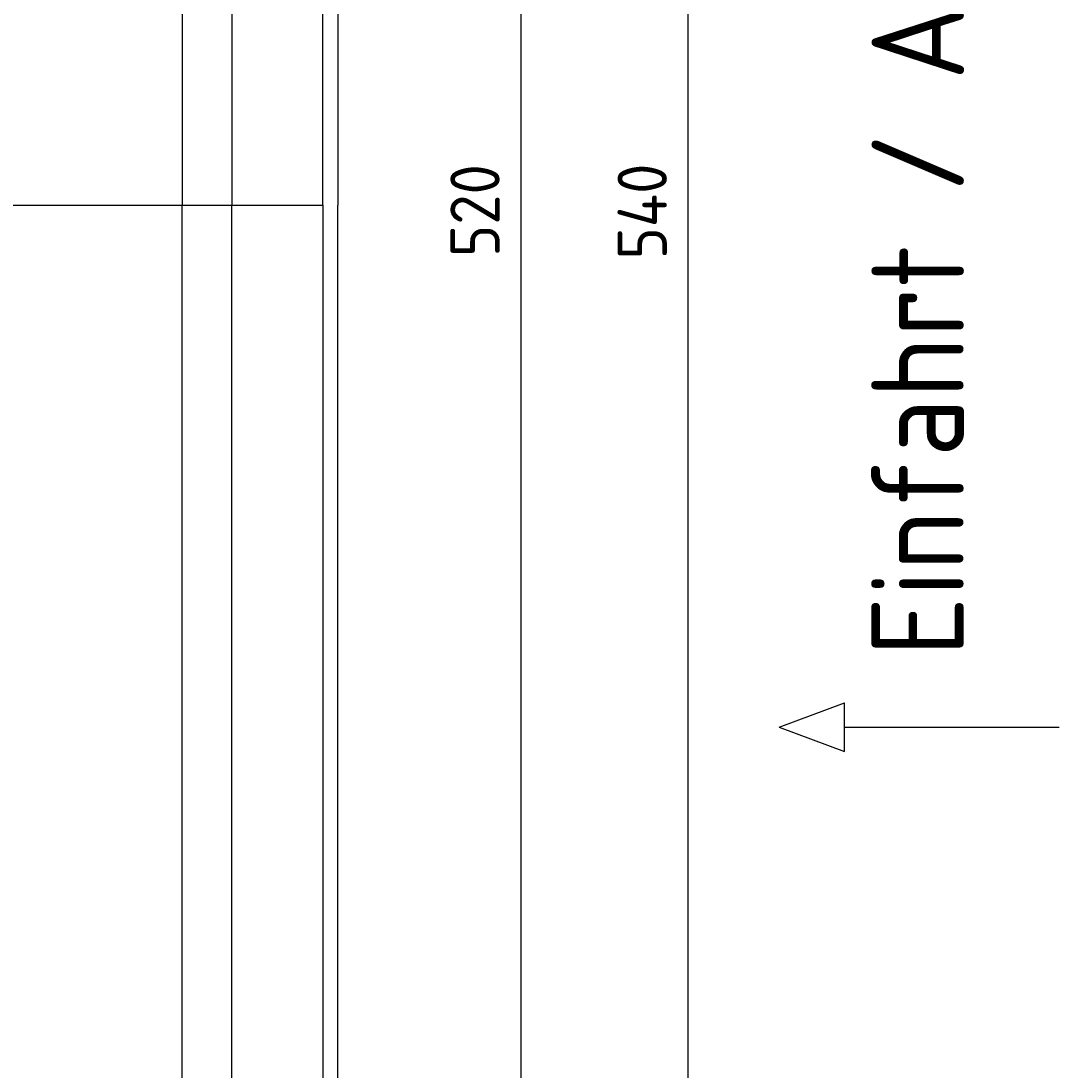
# Model space of a CAD drawing. Extents: x 715 to 7297, y -33 to 6010.
# Tile 72 of 90: x 5823 to 7297, y 1508 to 2999. Entities that reach past the tile are written whole.
import ezdxf

# ---------------------------------------------------------------- set-up
doc = ezdxf.new("R2010")
doc.units = 0
doc.layers.get('0').update_dxf_attribs({"linetype": 'CONTINUOUS'})
doc.layers.get('DEFPOINTS').update_dxf_attribs({"linetype": 'CONTINUOUS'})
doc.layers.add('4', color=3, linetype='CONTINUOUS')
doc.styles.get("Standard").update_dxf_attribs({"font": 'ISOCP.SHX'})
doc.dimstyles.get("Standard").update_dxf_attribs({"dimtxt": 2.5, "dimasz": 2.5, "dimexe": 1.25, "dimexo": 0.625, "dimtad": 1, "dimcen": 2.5, "dimazin": 3, "dimtfac": 1, "dimtmove": 0, "dimatfit": 3})

# ---------------------------------------------------------------- blocks, each defined once
blk = doc.blocks.new('PUNKT')
at = {"layer": '4', "color": 0, "linetype": 'BYBLOCK'}
blk.add_line((-0.5, 0), (-1, 0), dxfattribs=at)
at = {"layer": '4', "color": 0, "linetype": 'BYBLOCK', "const_width": 0.5}
blk.add_lwpolyline([(-0.25, 0, 1), (0.25, 0, 1)], format="xyb", close=True, dxfattribs=at)
blk = doc.blocks.new('*U16')
at = {"layer": '4', "color": 2}
blk.add_text('520', height=70, rotation=90, dxfattribs=at).set_placement((6502.5, 2663.7))
blk = doc.blocks.new('*D8')
at = {"layer": '4'}
for p, q in [((6271.5, 5337.3), (6572.5, 5337.3)), ((6532.5, 5297.3), (6532.5, 177.3)), ((6271.5, 137.3), (6572.5, 137.3))]:
    blk.add_line(p, q, dxfattribs=at)
at = {"layer": 'DEFPOINTS', "color": 0}
for p in [(6251.5, 5337.3), (6251.5, 137.3), (6532.5, 137.3)]:
    blk.add_point(p, dxfattribs=at)
blk.add_blockref('*U16', (0, 0))
at = {"layer": '4', "xscale": 40, "yscale": 40, "zscale": 40}
for p, rotation in [((6532.5, 5337.3), 90), ((6532.5, 137.3), 270)]:
    blk.add_blockref('PUNKT', p, dxfattribs=dict(at, rotation=rotation))
blk = doc.blocks.new('*U17')
at = {"layer": '4', "color": 2}
blk.add_text('540', height=70, rotation=90, dxfattribs=at).set_placement((6740, 2660.2))
blk = doc.blocks.new('*D9')
at = {"layer": '4'}
for p, q in [((6292.8, 5437.3), (6810, 5437.3)), ((6770, 77.3), (6770, 5397.3)), ((6292.8, 37.3), (6810, 37.3))]:
    blk.add_line(p, q, dxfattribs=at)
at = {"layer": 'DEFPOINTS', "color": 0}
for p in [(6272.8, 5437.3), (6770, 5437.3), (6272.8, 37.3)]:
    blk.add_point(p, dxfattribs=at)
blk.add_blockref('*U17', (0, 0))
at = {"layer": '4', "xscale": 40, "yscale": 40, "zscale": 40}
for p, rotation in [((6770, 5437.3), 90), ((6770, 37.3), 270)]:
    blk.add_blockref('PUNKT', p, dxfattribs=dict(at, rotation=rotation))

msp = doc.modelspace()

# ---------------------------------------------------------------- linework, layer by layer
for p, q in [((6272.775, 5437.2711), (6272.775, 2737.2711)), ((6251.5496, 2737.2711), (6251.5496, 5410.7711)), ((6051.6894, 5335.2711), (6051.6894, 2737.2711)), ((6122.0878, 5310.2711), (6122.0878, 2737.2711)), ((1171.6723, 2737.2711), (6251.5496, 2737.2711)), ((6051.6894, 139.2711), (6051.6894, 2737.2711)), ((6122.0878, 164.2711), (6122.0878, 2737.2711)), ((6251.5496, 2737.2711), (6251.5496, 63.7711)), ((6272.775, 37.2711), (6272.775, 2737.2711)), ((6899.5362, 1996.0122), (6992.2433, 2030.5183)), ((6992.2433, 1961.5061), (6992.2433, 2030.5183)), ((6899.5362, 1996.0122), (6992.2433, 1961.5061)), ((6992.2433, 1996.0122), (7296.8715, 1996.0122))]:
    msp.add_line(p, q)

# ---------------------------------------------------------------- texts
msp.add_text('Einfahrt / Access', height=131.25, rotation=90).set_placement((7161.8144, 2096.4294))

# ---------------------------------------------------------------- dimensions: what is measured, and where the dimension line sits
at = {"layer": '4'}
for base, p1, p2, picture, middle in [((6769.9876, 5437.2711), (6272.775, 37.2711), (6272.775, 5437.2711), '*D9', (6704.9876, 2737.2711)), ((6532.5477, 137.2711), (6251.5496, 5337.2711), (6251.5496, 137.2711), '*D8', (6467.5408, 2737.2711))]:
    dim = msp.add_linear_dim(base=base, p1=p1, p2=p2, angle=90, dimstyle='Standard', dxfattribs=at)
    dim.commit()
    dim.dimension.update_dxf_attribs({"geometry": picture, "text_midpoint": middle})

doc.saveas('drawing.dxf')
